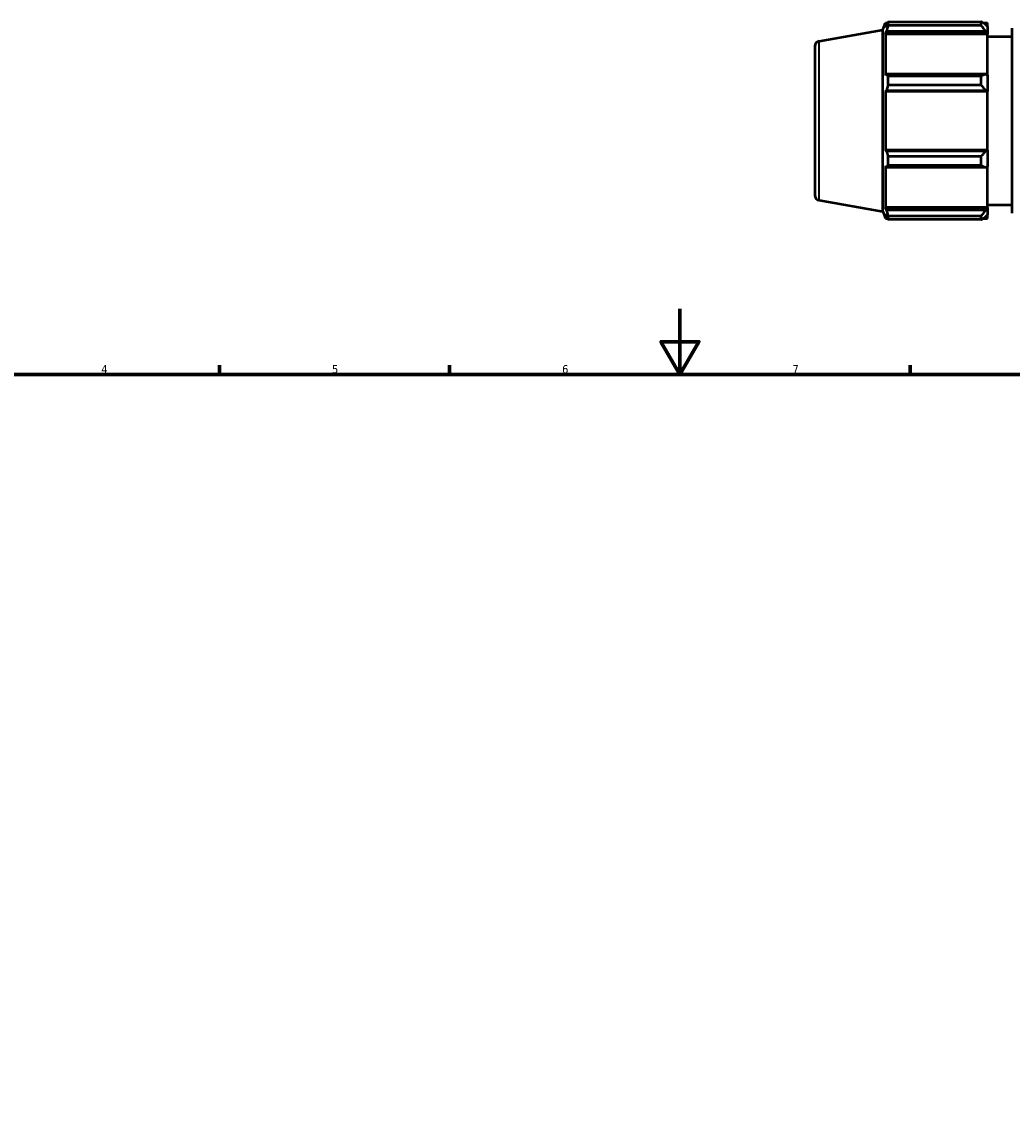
# Model space of a CAD drawing. Header units: millimetres. Extents: x -306 to 1174, y -20 to 735.
# Tile 5 of 8: x 220 to 522, y 349 to 681. Entities that reach past the tile are written whole.
import ezdxf

# ---------------------------------------------------------------- set-up
doc = ezdxf.new("R2010")
doc.units = ezdxf.units.MM
for name, color, linetype, lineweight in [('Border (ISO)', 7, 'Continuous', 70), ('Visible (ISO)', 7, 'Continuous', 50), ('Visible Narrow (ISO)', 7, 'Continuous', 35)]:
    doc.layers.add(name, color=color, linetype=linetype, lineweight=lineweight)
doc.styles.add('Note Text (ISO)', font='tahoma.ttf')

# ---------------------------------------------------------------- blocks, each defined once
blk = doc.blocks.new('Borders Default Border')
at = {"layer": 'Border (ISO)'}
for p, q in [((280.33, 574), (280.33, 576.9)), ((350.42, 574), (350.42, 576.9)), ((490.58, 574), (490.58, 576.9))]:
    blk.add_line(p, q, dxfattribs=at)
at = {"layer": 'Border (ISO)', "flags": 128}
for points in [[(420.5, 594), (420.5, 574), (414.73, 584), (426.27, 584), (420.5, 574)], [(20, 20), (20, 574), (821, 574), (821, 20), (20, 20)]]:
    blk.add_lwpolyline(points, dxfattribs=at)
at = {"layer": 'Border (ISO)', "color": 232, "true_color": 0xca0064, "char_height": 2.5, "attachment_point": 7, "style": 'Note Text (ISO)'}
for s, insert in [('4', (244.42, 574.4)), ('5', (314.64, 574.35)), ('6', (384.66, 574.35)), ('7', (454.77, 574.4))]:
    blk.add_mtext(s, dxfattribs=dict(at, insert=insert))

msp = doc.modelspace()

# ---------------------------------------------------------------- linework, layer by layer
at = {"layer": 'Visible (ISO)'}
for p, q in [((462.853, 675.525), (482.246, 678.944)), ((482.246, 678.944), (483.013, 681.052)), ((482.246, 623.639), (482.246, 678.944)), ((483.013, 681.052), (483.013, 679.674)), ((483.013, 681.052), (483.625, 681.052)), ((483.362, 680.59), (483.013, 679.674)), ((483.013, 677.689), (483.362, 678.541)), ((483.362, 678.541), (513.506, 678.541)), ((483.828, 680.244), (483.828, 681.401)), ((483.828, 681.401), (512.226, 681.401)), ((512.226, 680.244), (483.828, 680.244)), ((512.226, 680.244), (512.226, 681.401)), ((512.783, 681.052), (514.146, 681.052)), ((514.146, 679.979), (513.506, 680.59)), ((513.506, 678.541), (514.146, 677.973)), ((514.146, 679.979), (514.146, 681.052)), ((514.146, 679.979), (514.146, 677.973)), ((521.603, 623.132), (521.603, 679.452)), ((514.146, 677.689), (483.013, 677.689)), ((483.013, 677.689), (483.013, 665.033)), ((514.146, 677.973), (514.146, 677.689)), ((514.146, 665.181), (514.146, 677.689)), ((514.146, 676.892), (521.603, 676.892)), ((461.531, 673.949), (461.531, 628.634)), ((483.362, 665.476), (483.013, 665.033)), ((513.506, 665.476), (483.362, 665.476)), ((514.146, 665.181), (513.506, 665.476)), ((514.146, 665.181), (514.146, 660.337)), ((483.828, 662.127), (483.828, 664.921)), ((483.828, 664.921), (512.226, 664.921)), ((512.226, 662.127), (483.828, 662.127)), ((512.226, 662.127), (512.226, 664.921)), ((483.013, 660.241), (483.362, 660.529)), ((514.146, 660.241), (483.013, 660.241)), ((483.013, 660.241), (483.013, 642.343)), ((483.362, 660.529), (513.506, 660.529)), ((513.506, 660.529), (514.146, 660.337)), ((514.146, 660.337), (514.146, 660.241)), ((514.146, 642.343), (514.146, 660.241)), ((483.362, 642.054), (483.013, 642.343)), ((514.146, 642.343), (483.013, 642.343)), ((513.506, 642.054), (483.362, 642.054)), ((514.146, 642.246), (513.506, 642.054)), ((514.146, 642.343), (514.146, 642.246)), ((514.146, 642.246), (514.146, 637.402)), ((483.828, 637.663), (483.828, 640.456)), ((483.828, 640.456), (512.226, 640.456)), ((512.226, 637.663), (512.226, 640.456)), ((483.013, 637.55), (483.362, 637.107)), ((483.013, 637.55), (483.013, 624.894)), ((483.362, 637.107), (513.506, 637.107)), ((512.226, 637.663), (483.828, 637.663)), ((513.506, 637.107), (514.146, 637.402)), ((514.146, 624.894), (514.146, 637.402)), ((462.853, 627.058), (482.246, 623.639)), ((514.146, 625.692), (521.603, 625.692)), ((482.246, 623.639), (483.013, 621.532)), ((483.362, 624.043), (483.013, 624.894)), ((514.146, 624.894), (483.013, 624.894)), ((483.013, 622.909), (483.362, 621.993)), ((483.013, 622.909), (483.013, 621.532)), ((513.506, 624.043), (483.362, 624.043)), ((483.828, 621.182), (483.828, 622.339)), ((483.828, 622.339), (512.226, 622.339)), ((512.226, 621.182), (512.226, 622.339)), ((514.146, 624.61), (513.506, 624.043)), ((513.506, 621.993), (514.146, 622.604)), ((514.146, 624.894), (514.146, 624.61)), ((514.146, 624.61), (514.146, 622.604)), ((514.146, 621.532), (514.146, 622.604)), ((483.013, 621.532), (483.625, 621.532)), ((512.226, 621.182), (483.828, 621.182)), ((512.783, 621.532), (514.146, 621.532))]:
    msp.add_line(p, q, dxfattribs=at)
for centre, start, end in [((463.131, 673.949), 100, 180), ((463.131, 628.634), 180, 260)]:
    msp.add_arc(centre, 1.6, start, end, dxfattribs=at)
for points, weights in [([(483.362, 680.59), (483.586, 680.987), (483.828, 681.401)], [1.00229286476, 1.00155465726, 1]), ([(483.828, 680.244), (483.586, 679.375), (483.362, 678.541)], [1, 1.00155465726, 1.00229286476]), ([(513.506, 680.59), (512.891, 680.987), (512.226, 681.401)], [1.00611028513, 1.01168781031, 1.01646580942]), ([(512.226, 680.244), (512.891, 679.375), (513.506, 678.541)], [1.01646580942, 1.01168781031, 1.00611028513]), ([(483.362, 665.476), (483.586, 665.204), (483.828, 664.921)], [1.00229286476, 1.00155465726, 1]), ([(513.506, 665.476), (512.891, 665.204), (512.226, 664.921)], [1.00611028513, 1.01168781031, 1.01646580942]), ([(483.828, 662.127), (483.586, 661.312), (483.362, 660.529)], [1, 1.00155465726, 1.00229286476]), ([(512.226, 662.127), (512.891, 661.312), (513.506, 660.529)], [1.01646580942, 1.01168781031, 1.00611028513]), ([(483.362, 642.054), (483.586, 641.271), (483.828, 640.456)], [1.00229286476, 1.00155465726, 1]), ([(513.506, 642.054), (512.891, 641.271), (512.226, 640.456)], [1.00611028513, 1.01168781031, 1.01646580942]), ([(483.828, 637.663), (483.586, 637.379), (483.362, 637.107)], [1, 1.00155465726, 1.00229286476]), ([(512.226, 637.663), (512.891, 637.379), (513.506, 637.107)], [1.01646580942, 1.01168781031, 1.00611028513]), ([(483.362, 624.043), (483.586, 623.208), (483.828, 622.339)], [1.00229286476, 1.00155465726, 1]), ([(483.828, 621.182), (483.586, 621.596), (483.362, 621.993)], [1, 1.00155465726, 1.00229286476]), ([(513.506, 624.043), (512.891, 623.208), (512.226, 622.339)], [1.00611028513, 1.01168781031, 1.01646580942]), ([(512.226, 621.182), (512.891, 621.596), (513.506, 621.993)], [1.01646580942, 1.01168781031, 1.00611028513])]:
    msp.add_rational_spline(points, weights, degree=2, dxfattribs=at)
at = {"layer": 'Visible Narrow (ISO)'}
msp.add_line((462.853, 627.357), (462.853, 675.226), dxfattribs=at)

# ---------------------------------------------------------------- block references
msp.add_blockref('Borders Default Border', (0, 0))

doc.saveas('drawing.dxf')
